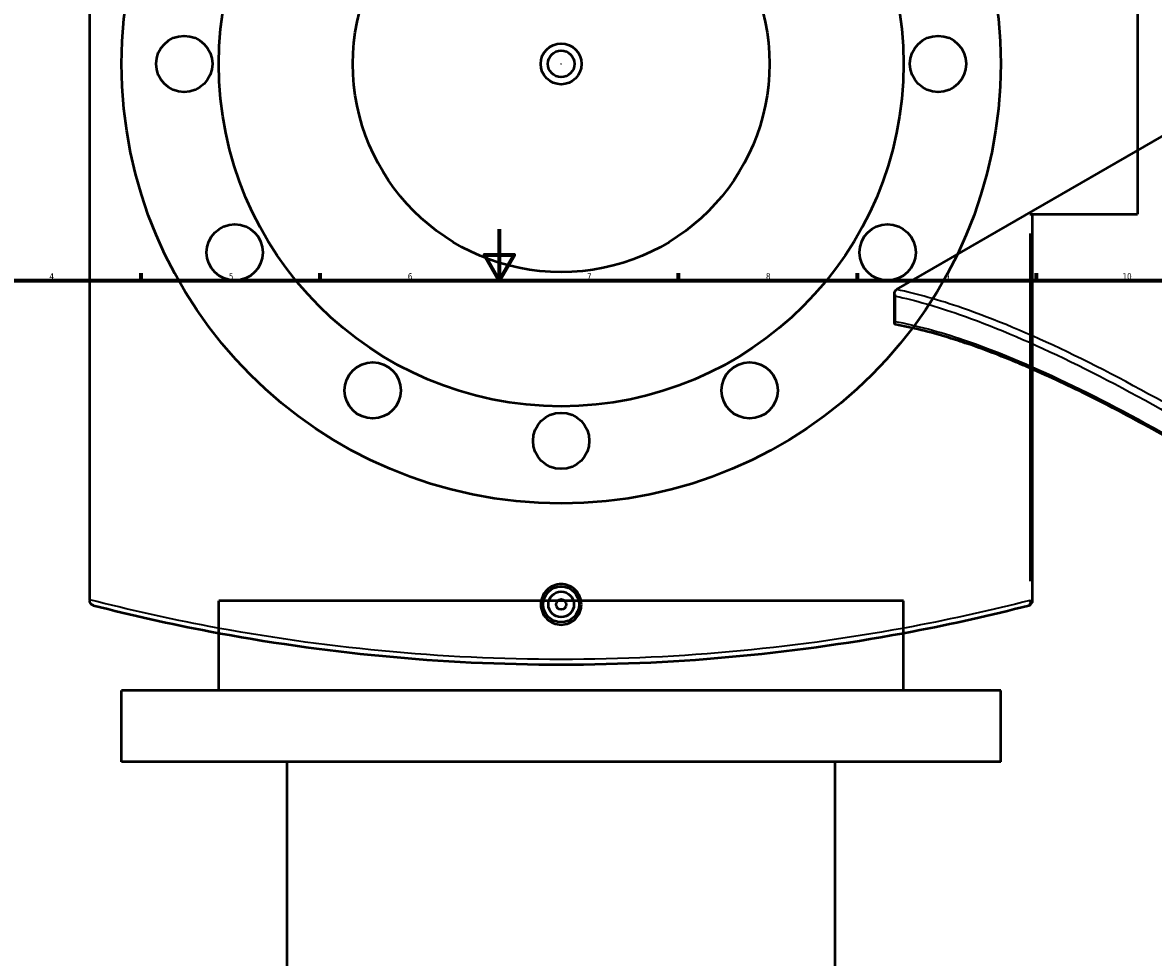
# Model space of a CAD drawing. Header units: millimetres. Extents: x -604 to 1138, y -275 to 894.
# Tile 8 of 11: x 234 to 676, y 309 to 675. Entities that reach past the tile are written whole.
import ezdxf

# ---------------------------------------------------------------- set-up
doc = ezdxf.new("R2010")
doc.units = ezdxf.units.MM
for name, color, linetype, lineweight in [('Border (ANSI)', 7, 'Continuous', 70), ('Dimension (ANSI)', 7, 'Continuous', 25), ('Visible (ANSI)', 7, 'Continuous', 50), ('Visible Narrow (ANSI)', 7, 'Continuous', 35)]:
    doc.layers.add(name, color=color, linetype=linetype, lineweight=lineweight)
doc.styles.add('Note Text (ANSI)', font='tahoma.ttf')
doc.dimstyles.new('Default - mm (ANSI)', dxfattribs={"dimtxt": 2.4, "dimasz": 2.5, "dimexe": 3.175, "dimexo": 1.6002, "dimgap": 0.8, "dimtad": 0, "dimtoh": 1, "dimdec": 0, "dimrnd": 1e-08, "dimzin": 4, "dimdsep": 46, "dimtxsty": 'Note Text (ANSI)', "dimcen": 0.09, "dimdle": 10, "dimclrd": 256, "dimclre": 256, "dimclrt": 5, "dimadec": 1, "dimazin": 1, "dimtfac": 1.27, "dimtofl": 0, "dimtmove": 0, "dimatfit": 3, "dimfxl": 1, "dimtolj": 1, "dimtzin": 4, "dimlwd": -1, "dimlwe": -1, "dimarcsym": 0})

# ---------------------------------------------------------------- blocks, each defined once
blk = doc.blocks.new('Borders Default Border')
at = {"layer": 'Border (ANSI)'}
for p, q in [((280.33, 574), (280.33, 576.8)), ((350.42, 574), (350.42, 576.8)), ((490.58, 574), (490.58, 576.8)), ((560.67, 574), (560.67, 576.8)), ((630.75, 574), (630.75, 576.8))]:
    blk.add_line(p, q, dxfattribs=at)
at = {"layer": 'Border (ANSI)', "flags": 128}
for points in [[(420.5, 594), (420.5, 574), (414.73, 584), (426.27, 584), (420.5, 574)], [(20, 20), (20, 574), (821, 574), (821, 20), (20, 20)]]:
    blk.add_lwpolyline(points, dxfattribs=at)
at = {"layer": 'Border (ANSI)', "color": 5, "true_color": 0x0000ff, "char_height": 2.4, "attachment_point": 7, "style": 'Note Text (ANSI)'}
for s, insert in [('4', (244.45, 574.4)), ('5', (314.67, 574.35)), ('6', (384.69, 574.35)), ('7', (454.8, 574.4)), ('8', (524.84, 574.35)), ('9', (594.92, 574.35)), ('10', (664.35, 574.35))]:
    blk.add_mtext(s, dxfattribs=dict(at, insert=insert))
blk = doc.blocks.new('*D7')
at = {"layer": 'Defpoints', "color": 0, "transparency": 16777216}
for p in [(415.27, 734.71), (474.13, 582.71)]:
    blk.add_point(p, dxfattribs=at)
at = {"layer": 'Dimension (ANSI)', "transparency": 16777216}
for p, q in [((430.28, 695.94), (416.17, 732.38)), ((427.08, 695.94), (430.28, 695.94))]:
    blk.add_line(p, q, dxfattribs=at)
blk.add_solid([(416.56, 732.53), (415.78, 732.23), (415.27, 734.71)], dxfattribs=at)
at = {"layer": 'Dimension (ANSI)', "color": 5, "transparency": 16777216, "insert": (418.59, 697.24), "char_height": 2.4, "attachment_point": 1, "style": 'Note Text (ANSI)'}
blk.add_mtext('\\A1;∅163', dxfattribs=at)
blk = doc.blocks.new('*D8')
at = {"layer": 'Defpoints', "color": 0, "transparency": 16777216}
for p in [(348.7, 801.43), (540.69, 515.99)]:
    blk.add_point(p, dxfattribs=at)
at = {"layer": 'Dimension (ANSI)', "transparency": 16777216}
for p, q in [((328.29, 827.1), (331.44, 827.1)), ((331.44, 827.1), (347.31, 803.51)), ((444.61, 658.71), (444.79, 658.71)), ((444.7, 658.62), (444.7, 658.8))]:
    blk.add_line(p, q, dxfattribs=at)
blk.add_solid([(347.65, 803.74), (346.96, 803.27), (348.7, 801.43)], dxfattribs=at)
at = {"layer": 'Dimension (ANSI)', "color": 5, "transparency": 16777216, "insert": (319.7, 828.39), "char_height": 2.4, "attachment_point": 1, "style": 'Note Text (ANSI)'}
blk.add_mtext('\\A1;∅344', dxfattribs=at)

msp = doc.modelspace()

# ---------------------------------------------------------------- linework, layer by layer
at = {"layer": 'Visible (ANSI)'}
for p, q in [((260.2, 449.05), (260.2, 868.38)), ((670.2, 717.46), (670.2, 599.96)), ((575.99, 570.4), (747.51, 669.43)), ((628.08, 599.96), (670.2, 599.96)), ((629.2, 448.76), (629.2, 599.96)), ((575.2, 557.07), (575.2, 568.98)), ((260.2, 449.05), (260.2, 448.76)), ((578.7, 448.59), (310.7, 448.59)), ((310.7, 413.59), (310.7, 448.59)), ((578.7, 413.59), (578.7, 448.59)), ((616.7, 413.59), (272.7, 413.59)), ((272.7, 385.59), (272.7, 413.59)), ((616.7, 385.59), (616.7, 413.59)), ((616.7, 385.59), (272.7, 385.59)), ((337.5, 199.51), (337.5, 385.59)), ((551.9, 199.51), (551.9, 385.59))]:
    msp.add_line(p, q, dxfattribs=at)
for centre, radius in [((444.7, 658.71), 172), ((444.7, 658.71), 134), ((444.7, 658.71), 81.5), ((297.2, 658.71), 11), ((592.2, 658.71), 11), ((444.7, 658.71), 8), ((444.7, 658.71), 5.2), ((316.96, 584.96), 11), ((572.44, 584.96), 11), ((370.95, 530.97), 11), ((518.45, 530.97), 11), ((444.7, 511.21), 11), ((444.7, 447.21), 7), ((444.7, 447.21), 5), ((444.7, 447.21), 2)]:
    msp.add_circle(centre, radius, dxfattribs=at)
msp.add_arc((627.2, 448.76), 2, 284.3967, 0, dxfattribs=at)
for points, knots in [([(575.48, 567.87), (575.48, 567.87), (575.48, 567.87), (575.38, 568.08), (575.3, 568.29), (575.21, 568.72), (575.19, 568.93), (575.23, 569.38), (575.29, 569.61), (575.49, 569.99), (575.62, 570.15), (575.79, 570.27)], [-0.2924263, -0.2924263, -0.2924263, -0.2924263, -0.2916813, -0.2916813, -0.220404, -0.220404, -0.1508746, -0.1508746, -0.070071, -0.070071, 0, 0, 0, 0]), ([(575.54, 556.68), (575.52, 556.68), (575.51, 556.68), (575.38, 556.72), (575.3, 556.77), (575.19, 556.97), (575.19, 557.11), (575.27, 557.43), (575.35, 557.62), (575.48, 557.82), (575.48, 557.82), (575.48, 557.82)], [-0.3791119, -0.3791119, -0.3791119, -0.3791119, -0.3669978, -0.3669978, -0.2655542, -0.2655542, -0.1393846, -0.1393846, 0, 0, 0.0011979, 0.0011979, 0.0011979, 0.0011979]), ([(834.04, 407.85), (829.09, 411.85), (824.12, 415.81), (814.16, 423.62), (809.17, 427.47), (799.18, 435.05), (794.19, 438.79), (784.2, 446.14), (779.22, 449.75), (769.27, 456.85), (764.31, 460.33), (754.43, 467.15), (749.52, 470.5), (739.74, 477.03), (734.88, 480.23), (725.24, 486.46), (720.46, 489.49), (710.99, 495.4), (706.3, 498.27), (697.03, 503.83), (692.45, 506.53), (683.4, 511.73), (678.94, 514.24), (670.15, 519.07), (665.83, 521.39), (657.32, 525.83), (653.14, 527.95), (644.93, 531.99), (640.91, 533.91), (633.02, 537.54), (629.16, 539.25), (621.62, 542.45), (617.93, 543.95), (610.73, 546.72), (607.23, 548), (601.24, 550.04), (598.73, 550.85), (592.58, 552.73), (589.01, 553.72), (582.09, 555.41), (578.76, 556.12), (575.54, 556.68)], [5.018911, 5.018911, 5.018911, 5.018911, 6.945794, 6.945794, 8.872678, 8.872678, 10.799561, 10.799561, 12.726445, 12.726445, 14.653328, 14.653328, 16.580212, 16.580212, 18.507095, 18.507095, 20.433979, 20.433979, 22.360862, 22.360862, 24.287746, 24.287746, 26.214629, 26.214629, 28.141512, 28.141512, 30.068396, 30.068396, 31.995279, 31.995279, 33.922163, 33.922163, 35.849046, 35.849046, 37.77593, 37.77593, 39.221093, 39.221093, 41.388836, 41.388836, 43.55658, 43.55658, 43.55658, 43.55658]), ([(452.63, 447.21), (452.63, 446.22), (452.43, 445.16), (451.62, 443.2), (451.01, 442.31), (449.6, 440.9), (448.71, 440.29), (446.76, 439.48), (445.69, 439.29), (443.7, 439.29), (442.64, 439.48), (440.69, 440.29), (439.79, 440.9), (438.38, 442.31), (437.77, 443.2), (436.96, 445.16), (436.76, 446.22), (436.76, 448.21), (436.96, 449.27), (437.77, 451.22), (438.38, 452.12), (439.79, 453.52), (440.69, 454.13), (442.64, 454.94), (443.7, 455.14), (445.69, 455.14), (446.76, 454.94), (448.71, 454.13), (449.6, 453.52), (451.01, 452.12), (451.62, 451.22), (452.43, 449.27), (452.63, 448.21), (452.63, 447.21)], [0, 0, 0, 0, 0.298775, 0.298775, 0.59755, 0.59755, 0.896268, 0.896268, 1.194987, 1.194987, 1.493705, 1.493705, 1.792423, 1.792423, 2.091198, 2.091198, 2.389973, 2.389973, 2.688748, 2.688748, 2.987523, 2.987523, 3.286242, 3.286242, 3.58496, 3.58496, 3.883678, 3.883678, 4.182396, 4.182396, 4.481171, 4.481171, 4.779946, 4.779946, 4.779946, 4.779946]), ([(261.7, 446.83), (261.7, 446.83), (261.7, 446.83), (261.5, 446.88), (261.31, 446.96), (260.97, 447.17), (260.81, 447.31), (260.52, 447.65), (260.4, 447.86), (260.24, 448.31), (260.2, 448.53), (260.2, 448.76)], [-0.2924263, -0.2924263, -0.2924263, -0.2924263, -0.2916813, -0.2916813, -0.220404, -0.220404, -0.1508746, -0.1508746, -0.070071, -0.070071, 0, 0, 0, 0]), ([(261.7, 446.83), (276.43, 443.05), (291.66, 439.62), (329.1, 432.51), (351.69, 429.25), (397.76, 424.85), (421.23, 423.71), (444.7, 423.71), (468.17, 423.71), (491.64, 424.85), (537.71, 429.25), (560.3, 432.51), (597.74, 439.62), (612.97, 443.05), (627.7, 446.83)], [1.537116, 1.537116, 1.537116, 1.537116, 6.576693, 6.576693, 13.598851, 13.598851, 20.621014, 20.621014, 20.621014, 27.643177, 27.643177, 34.665334, 34.665334, 39.704747, 39.704747, 39.704747, 39.704747])]:
    msp.add_open_spline(points, degree=3, knots=knots, dxfattribs=at)
msp.add_open_spline([(575.99, 570.4), (575.92, 570.36), (575.85, 570.32), (575.79, 570.27)], degree=3, dxfattribs=at)
at = {"layer": 'Visible Narrow (ANSI)'}
for p, q in [((628.08, 592.4), (628.08, 456.32)), ((575.48, 557.82), (575.48, 567.87)), ((628.18, 448.76), (629.2, 448.76))]:
    msp.add_line(p, q, dxfattribs=at)
msp.add_ellipse((627.2, 448.76), major_axis=(0.5, -1.94), ratio=0.430619, start_param=0.073035, end_param=1.38767, dxfattribs=at)
for points, knots in [([(575.48, 567.87), (583.22, 566.22), (591.57, 563.83), (613.01, 556.36), (626.68, 550.6), (656.15, 536.43), (671.94, 528.02), (688.54, 518.43), (705.13, 508.85), (722.53, 498.1), (758.22, 474.66), (776.5, 461.97), (808, 438.87), (821.19, 428.83), (834.28, 418.45)], [1.537116, 1.537116, 1.537116, 1.537116, 6.576693, 6.576693, 13.598851, 13.598851, 20.621014, 20.621014, 20.621014, 27.643177, 27.643177, 34.665334, 34.665334, 39.704747, 39.704747, 39.704747, 39.704747]), ([(835.92, 420.55), (822.82, 430.97), (809.61, 441.06), (778.07, 464.25), (759.76, 476.98), (724.01, 500.5), (706.58, 511.28), (689.95, 520.88), (673.32, 530.49), (657.49, 538.91), (627.94, 553.09), (614.24, 558.84), (592.5, 566.36), (583.92, 568.77), (575.99, 570.4)], [-39.704747, -39.704747, -39.704747, -39.704747, -34.665334, -34.665334, -27.643177, -27.643177, -20.621014, -20.621014, -20.621014, -13.598851, -13.598851, -6.576693, -6.576693, -1.409922, -1.409922, -1.409922, -1.409922]), ([(834.28, 408.41), (820.43, 419.6), (806.44, 430.41), (774.57, 453.99), (756.71, 466.48), (721.82, 489.52), (704.79, 500.07), (688.54, 509.45), (672.28, 518.84), (656.79, 527.06), (627.87, 540.86), (614.44, 546.45), (592.56, 553.89), (583.67, 556.29), (575.48, 557.82)], [5.018911, 5.018911, 5.018911, 5.018911, 10.385872, 10.385872, 17.264026, 17.264026, 24.142184, 24.142184, 24.142184, 31.020342, 31.020342, 37.898496, 37.898496, 43.265635, 43.265635, 43.265635, 43.265635]), ([(628.08, 448.76), (613.32, 444.99), (598.06, 441.58), (560.55, 434.49), (537.91, 431.23), (491.74, 426.84), (468.22, 425.71), (444.7, 425.71), (421.18, 425.71), (397.66, 426.84), (351.49, 431.23), (328.85, 434.49), (290.94, 441.66), (275.3, 445.17), (260.2, 449.05)], [-39.704747, -39.704747, -39.704747, -39.704747, -34.665334, -34.665334, -27.643177, -27.643177, -20.621014, -20.621014, -20.621014, -13.598851, -13.598851, -6.576693, -6.576693, -1.409922, -1.409922, -1.409922, -1.409922])]:
    msp.add_open_spline(points, degree=3, knots=knots, dxfattribs=at)

# ---------------------------------------------------------------- block references
msp.add_blockref('Borders Default Border', (0, 0))

# ---------------------------------------------------------------- dimensions: what is measured, and where the dimension line sits
at = {"layer": 'Dimension (ANSI)'}
for p1, p2, picture, middle in [((540.69, 515.99), (348.7, 801.43), '*D8', (323.59, 827.1)), ((474.13, 582.71), (415.27, 734.71), '*D7', (422.43, 695.94))]:
    dim = msp.add_diameter_dim_2p(p1=p1, p2=p2, dimstyle='Default - mm (ANSI)', override={"dimgap": 0.8, "dimtih": 1, "dimdec": 0, "dimlfac": 1, "dimtol": 0, "dimlim": 0, "dimtp": 0, "dimtm": 0, "dimtdec": 2}, dxfattribs=at)
    dim.commit()
    dim.dimension.update_dxf_attribs({"geometry": picture, "text_midpoint": middle, "dimtype": 163})

doc.saveas('drawing.dxf')
